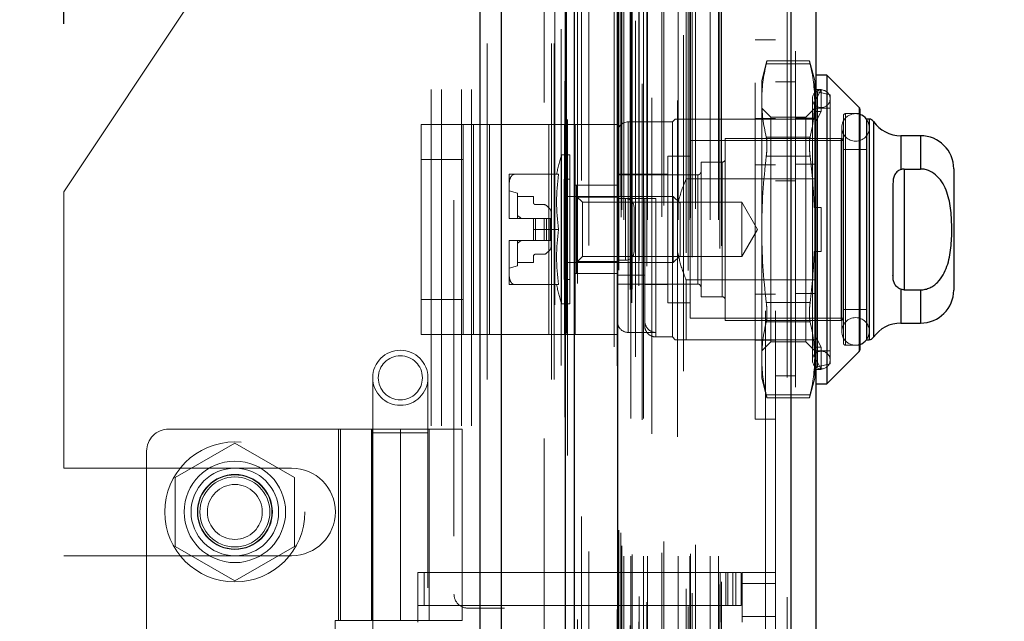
# Model space of a CAD drawing. Header units: inches. Extents: x 0.2 to 10.8, y 0.2 to 8.2.
# Tile 34 of 98: x 1.825 to 2.118, y 4.704 to 4.883. Entities that reach past the tile are written whole.
import ezdxf

# ---------------------------------------------------------------- set-up
doc = ezdxf.new("R2010")
doc.units = ezdxf.units.IN
doc.header["$MEASUREMENT"] = 0
doc.linetypes.add('HIDDEN', pattern=[0.07500000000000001, 0.05, -0.025])
doc.layers.add('DIMENSIONS', color=140, linetype='Continuous')
doc.layers.add('SLD-0', color=179, linetype='Continuous')
doc.styles.add('SLDTEXTSTYLE0', font='TXT', dxfattribs={"width": 0.7})
doc.dimstyles.new('SLDDIMSTYLE1', dxfattribs={"dimtxt": 0.0849609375, "dimasz": 0.13, "dimexe": 0, "dimexo": 0.0625, "dimgap": 0.021240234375, "dimtad": 0, "dimtih": 1, "dimtoh": 1, "dimlfac": 12, "dimrnd": 1e-09, "dimzin": 12, "dimdsep": 46, "dimtxsty": 'SLDTEXTSTYLE0', "dimsah": 1, "dimcen": 0.09, "dimadec": 0, "dimazin": 3, "dimtfac": 1, "dimtmove": 0, "dimatfit": 0, "dimfxl": 0, "dimfrac": 2, "dimtolj": 1, "dimtzin": 12, "dimarcsym": 0})

# ---------------------------------------------------------------- blocks, each defined once
blk = doc.blocks.new('_D_10')
at = {"layer": 'DIMENSIONS'}
for p, q in [((1.837879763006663, 4.881806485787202), (1.83787976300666, 5.745086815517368)), ((1.989713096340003, 5.161379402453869), (1.989713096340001, 5.745086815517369)), ((1.261862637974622, 5.620086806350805), (1.233332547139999, 5.620086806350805)), ((1.233332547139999, 5.620086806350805), (1.233332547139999, 5.485055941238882)), ((1.514331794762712, 5.620086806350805), (1.542861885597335, 5.620086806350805)), ((1.542861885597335, 5.620086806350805), (1.542861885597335, 5.485055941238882)), ((1.837879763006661, 5.620086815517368), (1.629455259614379, 5.620086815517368)), ((1.989713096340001, 5.620086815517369), (2.239713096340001, 5.620086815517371)), ((1.233332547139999, 5.485055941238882), (1.261862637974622, 5.485055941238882)), ((1.542861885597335, 5.485055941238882), (1.514331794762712, 5.485055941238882))]:
    blk.add_line(p, q, dxfattribs=at)
for points in [[(1.837879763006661, 5.620086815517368), (1.707879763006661, 5.640086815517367), (1.707879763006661, 5.600086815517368)], [(1.989713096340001, 5.620086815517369), (2.119713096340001, 5.60008681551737), (2.119713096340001, 5.640086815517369)]]:
    blk.add_solid(points, dxfattribs=at)
at = {"layer": 'DIMENSIONS', "char_height": 0.08333333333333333, "attachment_point": 1, "style": 'SLDTEXTSTYLE0'}
for s, insert in [('1.82', (1.261862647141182, 5.746529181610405)), ('46.3', (1.261862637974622, 5.592478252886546))]:
    blk.add_mtext(s, dxfattribs=dict(at, insert=insert))

msp = doc.modelspace()

# ---------------------------------------------------------------- linework, layer by layer
at = {"layer": 'SLD-0', "linetype": 'Continuous', "lineweight": 25}
for p, q in [((1.96163712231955, 3.175962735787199), (1.96163712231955, 5.121792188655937)), ((1.968001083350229, 3.175962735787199), (1.968001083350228, 5.120611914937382)), ((1.987077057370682, 3.175962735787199), (1.987077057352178, 5.111638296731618)), ((1.989713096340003, 3.175962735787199), (1.989713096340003, 5.111379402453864)), ((2.002516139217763, 5.0856752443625), (2.002516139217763, 3.202067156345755)), ((2.054037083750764, 5.076590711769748), (2.054037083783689, 3.211151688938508)), ((2.061474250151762, 5.073645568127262), (2.061474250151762, 3.214096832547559)), ((2.064755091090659, 4.866541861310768), (2.061474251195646, 4.866541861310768)), ((2.074405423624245, 4.856891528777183), (2.064755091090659, 4.866541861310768)), ((2.064755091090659, 4.866541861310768), (2.064755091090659, 4.7746783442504)), ((2.074405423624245, 4.856891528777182), (2.074405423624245, 4.784328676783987)), ((2.074597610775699, 4.856427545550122), (2.074597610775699, 4.784792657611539)), ((2.076566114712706, 4.853418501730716), (2.076566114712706, 4.787801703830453)), ((2.077306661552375, 4.853418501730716), (2.076595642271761, 4.853418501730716)), ((2.077306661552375, 4.853418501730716), (2.077306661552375, 4.787801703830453)), ((2.078652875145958, 4.852715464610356), (2.078652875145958, 4.788504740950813)), ((2.092642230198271, 4.848497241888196), (2.086730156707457, 4.848497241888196)), ((2.086730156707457, 4.848497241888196), (2.086730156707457, 4.838396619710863)), ((2.092642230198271, 4.848497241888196), (2.092642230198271, 4.8385800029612)), ((2.087720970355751, 4.8385800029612), (2.087720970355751, 4.802640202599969)), ((2.087720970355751, 4.8385800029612), (2.092642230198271, 4.8385800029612)), ((2.10248474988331, 4.838654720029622), (2.10248474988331, 4.802565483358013)), ((2.084440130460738, 4.83429808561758), (2.084440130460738, 4.806922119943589)), ((2.086730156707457, 4.802823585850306), (2.086730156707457, 4.792722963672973)), ((2.087720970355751, 4.802640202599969), (2.092642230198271, 4.802640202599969)), ((2.092642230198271, 4.802640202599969), (2.092642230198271, 4.792722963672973)), ((2.086730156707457, 4.792722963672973), (2.092642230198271, 4.792722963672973)), ((2.076595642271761, 4.787801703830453), (2.077306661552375, 4.787801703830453)), ((2.064755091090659, 4.7746783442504), (2.074405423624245, 4.784328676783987)), ((2.061474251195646, 4.7746783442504), (2.064755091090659, 4.7746783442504))]:
    msp.add_line(p, q, dxfattribs=at)
at = {"layer": 'SLD-0', "linetype": 'HIDDEN', "lineweight": 18}
for p, q in [((1.96163712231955, 5.121792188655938), (1.96163712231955, 3.175962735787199)), ((1.96163712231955, 5.121792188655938), (1.96163712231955, 3.175962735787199)), ((1.96163712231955, 3.175962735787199), (1.96163712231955, 5.121792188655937)), ((1.96375844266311, 3.175962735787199), (1.96375844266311, 5.120611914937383)), ((1.96375844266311, 3.175962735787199), (1.96375844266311, 5.120611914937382)), ((1.968001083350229, 3.175962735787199), (1.968001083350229, 5.120611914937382)), ((1.982834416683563, 3.175962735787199), (1.982834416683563, 5.111638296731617)), ((1.982834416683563, 3.175962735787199), (1.982834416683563, 5.111638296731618)), ((1.983713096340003, 3.175962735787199), (1.983713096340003, 5.111379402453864)), ((1.987077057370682, 3.175962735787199), (1.987077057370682, 5.111638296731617)), ((1.98733128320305, 3.189596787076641), (1.98733128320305, 5.098145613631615)), ((2.006741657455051, 3.198733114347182), (2.006741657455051, 5.089009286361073)), ((2.006741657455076, 3.198733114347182), (2.006741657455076, 5.089009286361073)), ((2.001474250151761, 5.0856752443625), (2.001474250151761, 3.202067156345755)), ((2.00631636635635, 3.202737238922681), (2.00631636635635, 5.085005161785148)), ((2.006825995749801, 3.20282710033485), (2.006825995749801, 5.08491530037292)), ((2.008879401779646, 3.20380176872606), (2.008879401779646, 5.083940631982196)), ((1.990586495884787, 3.204555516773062), (1.990586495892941, 5.083191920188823)), ((1.990586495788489, 3.204563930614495), (1.990586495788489, 5.083190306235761)), ((2.007887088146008, 5.082694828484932), (2.007887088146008, 3.205018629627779)), ((2.002413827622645, 5.079981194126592), (2.002413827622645, 3.207761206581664)), ((2.002440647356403, 3.207551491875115), (2.002440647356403, 5.08019090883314)), ((2.002892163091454, 3.208515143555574), (2.002892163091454, 5.079227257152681)), ((2.002892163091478, 3.208515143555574), (2.002892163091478, 5.079227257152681)), ((2.011277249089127, 3.209706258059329), (2.011277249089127, 5.078038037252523)), ((2.022122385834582, 5.078452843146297), (2.022122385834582, 3.209293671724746)), ((2.023553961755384, 3.208365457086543), (2.023553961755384, 5.079376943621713)), ((2.008910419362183, 3.211348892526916), (2.008910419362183, 5.076393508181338)), ((2.024734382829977, 3.212398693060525), (2.024734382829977, 5.075347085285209)), ((2.052995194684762, 5.076590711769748), (2.052995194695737, 3.211151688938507)), ((2.052995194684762, 3.211151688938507), (2.052995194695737, 5.076590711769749)), ((2.054037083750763, 3.211151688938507), (2.054037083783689, 5.076590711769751)), ((1.994023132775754, 3.215828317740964), (1.994023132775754, 5.071889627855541)), ((2.022969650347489, 3.213667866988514), (2.022969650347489, 5.074074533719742)), ((2.032986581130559, 3.214970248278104), (2.032986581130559, 5.072772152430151)), ((2.033419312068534, 3.215700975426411), (2.033419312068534, 5.072041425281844)), ((2.055474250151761, 5.073645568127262), (2.055474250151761, 3.21409683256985)), ((2.003563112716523, 3.224251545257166), (2.003563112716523, 5.063490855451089)), ((2.003563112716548, 3.224251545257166), (2.003563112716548, 5.063490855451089)), ((2.004406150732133, 3.223418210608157), (2.004406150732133, 5.064324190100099)), ((2.004406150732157, 3.223418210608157), (2.004406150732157, 5.064324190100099)), ((2.00647977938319, 5.064324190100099), (2.00647977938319, 3.223418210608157)), ((2.006479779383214, 3.223418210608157), (2.006479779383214, 5.064324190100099)), ((2.006896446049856, 3.223834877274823), (2.006896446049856, 5.063907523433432)), ((2.009813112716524, 5.063907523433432), (2.009813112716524, 3.223834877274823)), ((2.01022977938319, 3.223418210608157), (2.01022977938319, 5.064324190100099)), ((2.010229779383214, 5.064324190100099), (2.010229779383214, 3.223418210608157)), ((2.011402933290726, 3.223418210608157), (2.011402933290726, 5.064324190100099)), ((2.015701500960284, 3.224334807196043), (2.015701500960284, 5.06344901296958)), ((2.020573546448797, 3.223418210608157), (2.020573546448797, 5.064324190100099)), ((2.024018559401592, 3.223418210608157), (2.024018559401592, 5.064324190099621)), ((2.024230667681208, 3.224082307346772), (2.024230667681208, 5.06366303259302)), ((2.030053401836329, 3.223418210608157), (2.030053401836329, 5.064324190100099)), ((2.0325859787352, 3.223418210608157), (2.0325859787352, 5.064324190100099)), ((2.032585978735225, 3.223418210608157), (2.032585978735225, 5.064324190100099)), ((2.00380758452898, 3.226412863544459), (2.00380758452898, 5.061329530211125)), ((2.016248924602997, 3.227713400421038), (2.016248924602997, 5.060029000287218)), ((2.016248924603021, 3.227713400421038), (2.016248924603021, 5.060029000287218)), ((2.02574515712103, 3.226784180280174), (2.02574515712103, 5.060958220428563)), ((2.00349272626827, 3.23033139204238), (2.00349272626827, 5.057411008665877)), ((2.003492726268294, 3.23033139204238), (2.003492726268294, 5.057411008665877)), ((2.012693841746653, 5.059758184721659), (2.012693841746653, 3.227969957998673)), ((2.020304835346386, 5.058928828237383), (2.020304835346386, 3.228814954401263)), ((2.002945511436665, 3.231104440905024), (2.002945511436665, 5.056637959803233)), ((2.002945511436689, 3.231104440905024), (2.002945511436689, 5.056637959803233)), ((1.987619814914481, 5.053326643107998), (1.987619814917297, 3.234429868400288)), ((1.991753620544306, 3.235194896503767), (1.991753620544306, 5.052547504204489)), ((1.95387976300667, 5.029296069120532), (1.95387976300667, 4.712087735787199)), ((1.980713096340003, 3.258379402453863), (1.980713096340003, 5.029296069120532)), ((1.980713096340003, 3.258379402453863), (1.980713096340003, 5.029296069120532)), ((1.980713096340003, 3.258379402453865), (1.980713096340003, 5.029296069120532)), ((1.980713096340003, 3.258379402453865), (1.980713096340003, 5.029296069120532)), ((2.046474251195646, 3.296412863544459), (2.046474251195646, 4.991329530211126)), ((2.046474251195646, 3.296412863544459), (2.046474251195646, 4.991329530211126)), ((2.046474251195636, 4.991329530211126), (2.046474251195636, 3.296412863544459)), ((2.046474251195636, 4.991329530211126), (2.046474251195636, 3.296412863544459)), ((2.049474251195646, 3.296412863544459), (2.049474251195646, 4.991329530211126)), ((1.89250476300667, 4.914046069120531), (1.837879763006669, 4.831806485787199)), ((1.94712976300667, 4.362212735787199), (1.94712976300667, 4.914046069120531)), ((1.94712976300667, 4.362212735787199), (1.94712976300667, 4.914046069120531)), ((1.950129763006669, 4.362212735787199), (1.950129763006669, 4.914046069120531)), ((1.95612976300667, 4.362212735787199), (1.95612976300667, 4.914046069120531)), ((1.95912976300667, 4.362212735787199), (1.95912976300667, 4.914046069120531)), ((1.95912976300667, 4.362212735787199), (1.95912976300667, 4.914046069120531)), ((2.043474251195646, 4.764193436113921), (2.043474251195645, 4.877026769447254)), ((2.049474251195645, 4.877026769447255), (2.043474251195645, 4.877026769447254)), ((2.046962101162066, 4.870738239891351), (2.045398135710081, 4.864901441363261)), ((2.059788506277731, 4.869859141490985), (2.046755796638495, 4.869859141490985)), ((2.059788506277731, 4.869859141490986), (2.046755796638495, 4.869859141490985)), ((2.059602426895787, 4.870738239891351), (2.046941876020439, 4.870738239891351)), ((2.061146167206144, 4.864901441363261), (2.05958220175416, 4.870738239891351)), ((2.045398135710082, 4.864901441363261), (2.045398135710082, 4.858967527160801)), ((2.055474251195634, 4.864537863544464), (2.049474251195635, 4.864537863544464)), ((2.061146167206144, 4.864901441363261), (2.061146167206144, 4.858967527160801)), ((2.061016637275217, 4.862248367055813), (2.061146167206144, 4.861825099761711)), ((2.063114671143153, 4.862248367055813), (2.061016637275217, 4.862248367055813)), ((2.061146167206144, 4.858555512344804), (2.063114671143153, 4.862248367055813)), ((2.065739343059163, 4.860636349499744), (2.061982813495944, 4.861503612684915)), ((2.061982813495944, 4.779716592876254), (2.061982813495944, 4.861356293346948)), ((2.063114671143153, 4.855686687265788), (2.063114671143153, 4.862248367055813)), ((2.045398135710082, 4.858967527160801), (2.045398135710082, 4.820610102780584)), ((2.060489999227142, 4.85948805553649), (2.060489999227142, 4.781732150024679)), ((2.061146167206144, 4.858967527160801), (2.061146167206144, 4.827171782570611)), ((2.065739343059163, 4.860636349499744), (2.065739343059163, 4.780583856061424)), ((2.048062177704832, 4.854035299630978), (2.045398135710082, 4.856699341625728)), ((2.061146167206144, 4.856699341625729), (2.058482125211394, 4.854035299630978)), ((2.063114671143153, 4.855686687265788), (2.061016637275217, 4.855686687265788)), ((2.061016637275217, 4.855686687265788), (2.061146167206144, 4.855263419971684)), ((2.061146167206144, 4.851993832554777), (2.063114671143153, 4.855686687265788)), ((2.065739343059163, 4.856699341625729), (2.061474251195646, 4.856699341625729)), ((2.070332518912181, 4.786161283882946), (2.070332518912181, 4.855058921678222)), ((2.074597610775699, 4.855058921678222), (2.070332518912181, 4.855058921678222)), ((2.074405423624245, 4.784328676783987), (2.074405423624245, 4.856891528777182)), ((2.018823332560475, 4.852598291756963), (2.005699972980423, 4.852598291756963)), ((2.005699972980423, 4.789969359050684), (2.005699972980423, 4.852447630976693)), ((2.019643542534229, 4.853418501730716), (2.018823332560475, 4.852598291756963)), ((2.018823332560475, 4.852598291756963), (2.018823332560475, 4.788621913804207)), ((2.022924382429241, 4.853418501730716), (2.022924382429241, 4.835644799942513)), ((2.022924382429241, 4.853418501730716), (2.061474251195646, 4.853418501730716)), ((2.043474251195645, 4.853568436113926), (2.049474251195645, 4.853568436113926)), ((2.048062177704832, 4.854035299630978), (2.048062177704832, 4.78718490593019)), ((2.058482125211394, 4.854035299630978), (2.048062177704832, 4.854035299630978)), ((2.055474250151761, 4.85371837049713), (2.061474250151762, 4.85371837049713)), ((2.058482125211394, 4.854035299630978), (2.058482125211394, 4.78718490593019)), ((2.069676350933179, 4.854402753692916), (2.069676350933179, 4.786817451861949)), ((2.076595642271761, 4.853418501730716), (2.076566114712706, 4.853418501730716)), ((2.077306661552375, 4.787801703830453), (2.077306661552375, 4.853418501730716)), ((2.078652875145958, 4.788504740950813), (2.078652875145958, 4.852715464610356)), ((1.944085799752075, 4.789361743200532), (1.944085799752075, 4.851861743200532)), ((1.944085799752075, 4.851861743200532), (1.959712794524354, 4.851861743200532)), ((1.956585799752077, 4.789361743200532), (1.956585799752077, 4.851861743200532)), ((1.959712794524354, 4.789361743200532), (1.959712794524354, 4.851861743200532)), ((1.959712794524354, 4.851861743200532), (1.982105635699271, 4.851861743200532)), ((1.964399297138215, 4.789361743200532), (1.964399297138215, 4.851861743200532)), ((1.982105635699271, 4.789361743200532), (1.982105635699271, 4.851861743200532)), ((1.982105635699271, 4.851861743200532), (1.98991913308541, 4.851861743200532)), ((1.986792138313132, 4.789361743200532), (1.986792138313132, 4.851861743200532)), ((2.002419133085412, 4.851861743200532), (1.98991913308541, 4.851861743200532)), ((1.98991913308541, 4.851861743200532), (1.98991913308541, 4.789361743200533)), ((2.002419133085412, 4.851861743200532), (2.002419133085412, 4.789361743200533)), ((2.069213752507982, 4.850957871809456), (2.069213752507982, 4.790262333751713)), ((2.077415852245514, 4.790262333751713), (2.077415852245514, 4.850957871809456)), ((2.024072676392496, 4.84702086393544), (2.024072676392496, 4.794199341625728)), ((2.069676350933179, 4.84702086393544), (2.024072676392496, 4.84702086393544)), ((2.034571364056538, 4.847677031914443), (2.034571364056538, 4.793543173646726)), ((2.069020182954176, 4.847677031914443), (2.034571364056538, 4.847677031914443)), ((2.059788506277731, 4.848075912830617), (2.046755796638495, 4.848075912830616)), ((2.059788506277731, 4.848075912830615), (2.046755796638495, 4.848075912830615)), ((2.069020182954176, 4.793543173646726), (2.069020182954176, 4.847677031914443)), ((2.086730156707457, 4.838396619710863), (2.086730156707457, 4.848497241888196)), ((2.092642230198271, 4.8385800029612), (2.092642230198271, 4.848497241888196)), ((2.076566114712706, 4.844396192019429), (2.069676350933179, 4.844396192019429)), ((1.956585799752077, 4.841445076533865), (1.944085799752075, 4.841445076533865)), ((1.985869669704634, 4.842755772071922), (1.985869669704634, 4.798464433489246)), ((1.988311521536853, 4.842755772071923), (1.985869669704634, 4.842755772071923)), ((1.988311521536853, 4.842755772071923), (1.988311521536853, 4.798464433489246)), ((2.01751099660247, 4.842427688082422), (2.01751099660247, 4.798792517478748)), ((2.024072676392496, 4.842427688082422), (2.01751099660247, 4.842427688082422)), ((2.027353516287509, 4.840623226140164), (2.027353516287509, 4.800596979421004)), ((2.033587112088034, 4.840623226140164), (2.027353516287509, 4.840623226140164)), ((2.033587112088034, 4.800596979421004), (2.033587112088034, 4.840623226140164)), ((2.059788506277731, 4.842393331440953), (2.046755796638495, 4.842393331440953)), ((2.059788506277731, 4.842393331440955), (2.046755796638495, 4.842393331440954)), ((2.043474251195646, 4.839859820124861), (2.049474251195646, 4.839859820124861)), ((2.055474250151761, 4.840009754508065), (2.061474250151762, 4.840009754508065)), ((2.087720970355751, 4.8385800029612), (2.087720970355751, 4.802640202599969)), ((1.970266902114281, 4.837014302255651), (1.970266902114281, 4.833578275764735)), ((1.984980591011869, 4.837014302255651), (1.971843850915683, 4.837014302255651)), ((1.986671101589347, 4.835537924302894), (1.986671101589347, 4.805682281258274)), ((1.988311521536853, 4.835537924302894), (1.986671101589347, 4.835537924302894)), ((2.01751099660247, 4.837014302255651), (2.00241913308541, 4.837014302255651)), ((2.026369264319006, 4.8368502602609), (2.00241913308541, 4.8368502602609)), ((2.022924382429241, 4.835644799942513), (2.061474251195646, 4.835644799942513)), ((2.026369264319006, 4.80436994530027), (2.026369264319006, 4.83669899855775)), ((2.049474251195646, 4.835079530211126), (2.055474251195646, 4.835079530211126)), ((1.837879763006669, 4.749566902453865), (1.837879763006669, 4.831806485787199)), ((1.970266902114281, 4.833578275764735), (1.970266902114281, 4.8240461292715)), ((1.972727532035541, 4.831436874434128), (1.970266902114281, 4.83209304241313)), ((2.00241913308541, 4.833736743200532), (1.98991913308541, 4.833736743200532)), ((1.990280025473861, 4.833733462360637), (1.990280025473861, 4.830176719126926)), ((1.990280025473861, 4.833733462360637), (2.00241913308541, 4.833733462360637)), ((1.972727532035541, 4.831436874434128), (1.972727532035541, 4.823890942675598)), ((1.972727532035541, 4.830452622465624), (1.97748474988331, 4.830452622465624)), ((1.97748474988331, 4.830452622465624), (1.97748474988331, 4.828648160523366)), ((2.019107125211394, 4.830452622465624), (1.986671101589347, 4.830452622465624)), ((1.992056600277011, 4.828676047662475), (1.990280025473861, 4.830452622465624)), ((1.990280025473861, 4.830176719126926), (2.00241913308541, 4.830176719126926)), ((1.990280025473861, 4.830176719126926), (1.990280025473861, 4.811043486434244)), ((1.992056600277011, 4.828676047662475), (1.992056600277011, 4.812544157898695)), ((2.039489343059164, 4.828676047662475), (1.992056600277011, 4.828676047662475)), ((2.00241913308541, 4.829796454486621), (2.010621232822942, 4.829796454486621)), ((2.004919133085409, 4.829778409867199), (2.00241913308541, 4.829778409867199)), ((2.004919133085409, 4.811445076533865), (2.004919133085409, 4.829778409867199)), ((2.004919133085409, 4.829778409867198), (2.004919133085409, 4.811445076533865)), ((2.010621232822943, 4.807019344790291), (2.010621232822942, 4.829796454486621)), ((2.013902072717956, 4.829796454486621), (2.013902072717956, 4.788767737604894)), ((2.019107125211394, 4.830452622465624), (2.019107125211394, 4.810767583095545)), ((2.021119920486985, 4.828439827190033), (2.019107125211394, 4.830452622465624)), ((2.039489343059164, 4.828676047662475), (2.039489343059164, 4.812544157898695)), ((2.044146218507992, 4.820610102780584), (2.039489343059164, 4.828676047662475)), ((1.978140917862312, 4.827991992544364), (1.980685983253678, 4.827991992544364)), ((1.981381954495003, 4.827703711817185), (1.982445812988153, 4.826639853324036)), ((1.982734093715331, 4.825943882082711), (1.982734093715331, 4.823890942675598)), ((2.00741913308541, 4.813945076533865), (2.00741913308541, 4.827278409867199)), ((2.021119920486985, 4.828439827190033), (2.021119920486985, 4.812780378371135)), ((2.061016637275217, 4.827171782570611), (2.063114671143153, 4.827171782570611)), ((2.061146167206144, 4.814048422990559), (2.061146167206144, 4.827171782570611)), ((2.063114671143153, 4.814048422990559), (2.063114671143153, 4.827171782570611)), ((1.970266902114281, 4.8240461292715), (1.970266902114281, 4.823890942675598)), ((1.970266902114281, 4.823890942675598), (1.970267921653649, 4.823890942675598)), ((1.970267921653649, 4.823890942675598), (1.97748474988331, 4.823890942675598)), ((1.97748474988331, 4.823890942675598), (1.97748474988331, 4.820610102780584)), ((1.978140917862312, 4.823890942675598), (1.97748474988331, 4.823890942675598)), ((1.978140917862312, 4.823890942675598), (1.978140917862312, 4.817329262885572)), ((1.980685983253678, 4.823890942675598), (1.978140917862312, 4.823890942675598)), ((1.978140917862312, 4.823890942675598), (1.978140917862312, 4.817329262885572)), ((1.981381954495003, 4.823890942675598), (1.980685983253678, 4.823890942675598)), ((1.980685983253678, 4.823890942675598), (1.980685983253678, 4.817329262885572)), ((1.980685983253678, 4.823890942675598), (1.980685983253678, 4.817329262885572)), ((1.981381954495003, 4.823890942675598), (1.981381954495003, 4.817329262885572)), ((1.982445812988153, 4.823890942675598), (1.981381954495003, 4.823890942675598)), ((1.981381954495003, 4.823890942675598), (1.981381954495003, 4.817329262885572)), ((1.982445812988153, 4.823890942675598), (1.982445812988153, 4.817329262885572)), ((1.982734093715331, 4.823890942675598), (1.982445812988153, 4.823890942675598)), ((1.982445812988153, 4.823890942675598), (1.982445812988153, 4.817329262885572)), ((1.982734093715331, 4.823890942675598), (1.982734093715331, 4.817329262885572)), ((1.98498059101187, 4.820610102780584), (1.97748474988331, 4.820610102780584)), ((1.97748474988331, 4.817329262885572), (1.97748474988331, 4.820610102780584)), ((2.039489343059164, 4.812544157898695), (2.044146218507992, 4.820610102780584)), ((2.045398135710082, 4.820610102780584), (2.045398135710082, 4.782252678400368)), ((1.970266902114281, 4.817329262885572), (1.970266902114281, 4.817174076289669)), ((1.970266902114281, 4.817329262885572), (1.970267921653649, 4.817329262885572)), ((1.970266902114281, 4.817174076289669), (1.970266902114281, 4.807641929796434)), ((1.970267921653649, 4.817329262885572), (1.97748474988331, 4.817329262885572)), ((1.972727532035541, 4.817329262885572), (1.972727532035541, 4.809783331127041)), ((1.978140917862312, 4.817329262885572), (1.97748474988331, 4.817329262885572)), ((1.980685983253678, 4.817329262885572), (1.978140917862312, 4.817329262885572)), ((1.981381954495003, 4.817329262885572), (1.980685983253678, 4.817329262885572)), ((1.982445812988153, 4.817329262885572), (1.981381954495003, 4.817329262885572)), ((1.982734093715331, 4.817329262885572), (1.982445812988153, 4.817329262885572)), ((1.982734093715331, 4.817329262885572), (1.982734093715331, 4.815276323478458)), ((1.982445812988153, 4.814580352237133), (1.981381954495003, 4.813516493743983)), ((2.061016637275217, 4.814048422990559), (2.063114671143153, 4.814048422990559)), ((2.061146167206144, 4.814048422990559), (2.061146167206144, 4.782252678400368)), ((1.97748474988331, 4.812572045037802), (1.97748474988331, 4.810767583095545)), ((1.980685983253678, 4.813228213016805), (1.978140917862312, 4.813228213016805)), ((1.990280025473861, 4.810767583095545), (1.992056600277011, 4.812544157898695)), ((1.990280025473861, 4.811043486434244), (1.990280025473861, 4.807486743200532)), ((1.990280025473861, 4.811043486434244), (2.00241913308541, 4.811043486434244)), ((1.992056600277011, 4.812544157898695), (2.039489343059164, 4.812544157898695)), ((2.004919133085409, 4.811445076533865), (2.00241913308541, 4.811445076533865)), ((2.019107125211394, 4.810767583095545), (2.021119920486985, 4.812780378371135)), ((1.970266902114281, 4.809127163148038), (1.972727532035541, 4.809783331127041)), ((1.97748474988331, 4.810767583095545), (1.972727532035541, 4.810767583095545)), ((1.986671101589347, 4.810767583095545), (2.019107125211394, 4.810767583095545)), ((1.970266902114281, 4.807641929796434), (1.970266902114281, 4.804205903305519)), ((1.986671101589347, 4.805682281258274), (1.988311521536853, 4.805682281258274)), ((2.00241913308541, 4.807486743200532), (1.98991913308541, 4.807486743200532)), ((2.00241913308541, 4.807019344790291), (2.010621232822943, 4.807019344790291)), ((2.010621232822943, 4.807019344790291), (2.010621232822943, 4.793412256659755)), ((2.022924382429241, 4.805575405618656), (2.022924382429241, 4.787801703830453)), ((2.022924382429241, 4.805575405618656), (2.061474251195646, 4.805575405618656)), ((1.984980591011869, 4.804205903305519), (1.97184385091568, 4.804205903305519)), ((2.00241913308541, 4.80436994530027), (2.026369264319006, 4.80436994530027)), ((2.010621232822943, 4.804205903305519), (2.01751099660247, 4.804205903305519)), ((2.086730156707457, 4.792722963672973), (2.086730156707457, 4.802823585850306)), ((2.092642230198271, 4.792722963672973), (2.092642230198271, 4.802640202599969)), ((1.956585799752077, 4.799778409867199), (1.944085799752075, 4.799778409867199)), ((2.027353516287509, 4.800596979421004), (2.033587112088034, 4.800596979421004)), ((2.043474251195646, 4.801360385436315), (2.049474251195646, 4.801360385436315)), ((2.055474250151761, 4.801510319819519), (2.061474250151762, 4.801510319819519)), ((1.985869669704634, 4.798464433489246), (1.988311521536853, 4.798464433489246)), ((2.01751099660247, 4.798792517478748), (2.024072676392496, 4.798792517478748)), ((2.059788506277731, 4.798826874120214), (2.046755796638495, 4.798826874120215)), ((2.059788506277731, 4.798826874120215), (2.046755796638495, 4.798826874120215)), ((2.069676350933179, 4.796824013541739), (2.076566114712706, 4.796824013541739)), ((2.024072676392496, 4.794199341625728), (2.069676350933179, 4.794199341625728)), ((2.034571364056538, 4.793543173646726), (2.069020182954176, 4.793543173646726)), ((2.010621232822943, 4.793412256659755), (2.010621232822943, 4.79190275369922)), ((2.059788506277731, 4.793144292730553), (2.046755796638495, 4.793144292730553)), ((2.059788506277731, 4.793144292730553), (2.046755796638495, 4.793144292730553)), ((1.944085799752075, 4.789361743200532), (1.959712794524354, 4.789361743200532)), ((1.959712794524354, 4.789361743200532), (1.982105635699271, 4.789361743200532)), ((1.982105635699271, 4.789361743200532), (1.98991913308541, 4.789361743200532)), ((2.002419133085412, 4.789361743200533), (1.98991913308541, 4.789361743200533)), ((2.005699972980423, 4.789969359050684), (2.013902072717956, 4.789969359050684)), ((2.013902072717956, 4.788621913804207), (2.018823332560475, 4.788621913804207)), ((2.018823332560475, 4.788621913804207), (2.019643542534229, 4.787801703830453)), ((2.022924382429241, 4.787801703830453), (2.055474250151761, 4.787801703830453)), ((2.043474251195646, 4.78765176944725), (2.049474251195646, 4.78765176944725)), ((2.055474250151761, 4.787801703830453), (2.061474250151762, 4.787801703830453)), ((2.063114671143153, 4.785533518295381), (2.061146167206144, 4.789226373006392)), ((2.076566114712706, 4.787801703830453), (2.076595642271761, 4.787801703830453)), ((2.045398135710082, 4.78452086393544), (2.048062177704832, 4.78718490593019)), ((2.048062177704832, 4.78718490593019), (2.058482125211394, 4.78718490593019)), ((2.058482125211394, 4.78718490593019), (2.061146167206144, 4.78452086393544)), ((2.061016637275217, 4.785533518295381), (2.061146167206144, 4.785956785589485)), ((2.061016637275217, 4.785533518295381), (2.063114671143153, 4.785533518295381)), ((2.063114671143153, 4.785533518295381), (2.063114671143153, 4.778971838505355)), ((2.070332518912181, 4.786161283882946), (2.074597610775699, 4.786161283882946)), ((2.045398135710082, 4.782252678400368), (2.045398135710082, 4.776318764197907)), ((2.063114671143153, 4.778971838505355), (2.061146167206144, 4.782664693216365)), ((2.061146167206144, 4.782252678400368), (2.061146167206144, 4.776318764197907)), ((2.061474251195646, 4.78452086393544), (2.065739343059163, 4.78452086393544)), ((2.061016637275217, 4.778971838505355), (2.061146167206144, 4.779395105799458)), ((2.061016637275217, 4.778971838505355), (2.063114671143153, 4.778971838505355)), ((2.061982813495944, 4.779716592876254), (2.065739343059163, 4.780583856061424)), ((1.929723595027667, 4.776471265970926), (1.929723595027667, 4.760067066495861)), ((1.946127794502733, 4.760067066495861), (1.946127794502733, 4.776471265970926)), ((2.045398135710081, 4.776318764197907), (2.046962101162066, 4.770481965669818)), ((2.049474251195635, 4.777037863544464), (2.055474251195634, 4.777037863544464)), ((2.05958220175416, 4.770481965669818), (2.061146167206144, 4.776318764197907)), ((2.059788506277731, 4.771361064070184), (2.046755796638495, 4.771361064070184)), ((2.059788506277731, 4.771361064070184), (2.046755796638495, 4.771361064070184)), ((2.046941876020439, 4.770481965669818), (2.059602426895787, 4.770481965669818)), ((2.043474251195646, 4.764193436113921), (2.049474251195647, 4.764193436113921)), ((1.9379256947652, 4.761169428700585), (1.869028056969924, 4.761169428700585)), ((1.919552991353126, 4.761169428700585), (1.919552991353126, 4.704246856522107)), ((1.920179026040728, 4.704246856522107), (1.920179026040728, 4.761169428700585)), ((1.929395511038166, 4.761169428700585), (1.929395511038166, 4.704246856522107)), ((1.929686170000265, 4.761169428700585), (1.929686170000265, 4.704246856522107)), ((1.929723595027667, 4.760067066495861), (1.946127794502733, 4.760067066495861)), ((1.929723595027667, 4.760067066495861), (1.929723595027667, 4.514004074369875)), ((1.9379256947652, 4.761169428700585), (1.9379256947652, 4.704246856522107)), ((1.9379256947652, 4.761169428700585), (1.956298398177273, 4.761169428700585)), ((1.9379256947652, 4.704246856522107), (1.9379256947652, 4.761169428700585)), ((1.946127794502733, 4.514004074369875), (1.946127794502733, 4.760067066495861)), ((1.946455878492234, 4.704246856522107), (1.946455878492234, 4.761169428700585)), ((1.956298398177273, 4.704246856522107), (1.956298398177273, 4.761169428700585)), ((1.888713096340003, 4.757042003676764), (1.870963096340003, 4.746794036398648)), ((1.906463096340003, 4.746794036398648), (1.888713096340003, 4.757042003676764)), ((1.862466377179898, 4.754607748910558), (1.862466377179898, 4.521668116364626)), ((1.837879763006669, 4.749566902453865), (1.905588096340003, 4.749566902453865)), ((1.870963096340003, 4.746794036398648), (1.870963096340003, 4.726298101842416)), ((1.906463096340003, 4.726298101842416), (1.906463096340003, 4.746794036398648)), ((1.870963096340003, 4.726298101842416), (1.888713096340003, 4.7160501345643)), ((1.888713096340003, 4.7160501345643), (1.906463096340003, 4.726298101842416)), ((1.837879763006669, 4.552733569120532), (1.837879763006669, 4.723525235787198)), ((1.837879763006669, 4.723525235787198), (1.905588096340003, 4.723525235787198)), ((1.943175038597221, 4.718518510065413), (2.03307005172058, 4.718518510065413)), ((1.943175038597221, 4.703754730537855), (1.943175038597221, 4.718518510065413)), ((1.944968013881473, 4.708675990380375), (1.944968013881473, 4.718518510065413)), ((2.03307005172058, 4.703754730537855), (2.03307005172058, 4.718518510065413)), ((2.03307005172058, 4.718518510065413), (2.034710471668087, 4.718518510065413)), ((2.034710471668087, 4.718518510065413), (2.034710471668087, 4.708675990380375)), ((2.034710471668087, 4.718518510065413), (2.037663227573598, 4.718518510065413)), ((2.035321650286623, 4.708675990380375), (2.035321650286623, 4.718518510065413)), ((2.036809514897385, 4.708675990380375), (2.036809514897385, 4.718518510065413)), ((2.037663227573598, 4.708675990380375), (2.037663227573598, 4.718518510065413)), ((2.037663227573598, 4.718518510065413), (2.039303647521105, 4.718518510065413)), ((2.037663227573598, 4.708675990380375), (2.037663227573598, 4.718518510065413)), ((2.039303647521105, 4.708675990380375), (2.039303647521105, 4.718518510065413)), ((2.049474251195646, 4.718518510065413), (2.039631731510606, 4.718518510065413)), ((2.039631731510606, 4.7152376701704), (2.039631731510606, 4.718518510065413)), ((2.049474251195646, 4.7152376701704), (2.039631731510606, 4.7152376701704)), ((2.039631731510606, 4.7152376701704), (2.039631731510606, 4.705395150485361)), ((2.049474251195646, 4.7152376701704), (2.039631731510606, 4.7152376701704)), ((1.943175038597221, 4.708675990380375), (2.03307005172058, 4.708675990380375)), ((2.034710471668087, 4.708675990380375), (2.03307005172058, 4.708675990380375)), ((2.037663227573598, 4.708675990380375), (2.034710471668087, 4.708675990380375)), ((2.039303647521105, 4.708675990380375), (2.037663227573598, 4.708675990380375)), ((1.968879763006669, 4.707921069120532), (1.958046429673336, 4.707921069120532)), ((1.968879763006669, 4.568337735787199), (1.968879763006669, 4.707921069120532)), ((1.918538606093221, 4.704246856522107), (1.9379256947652, 4.704246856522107)), ((1.918538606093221, 4.704246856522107), (1.918538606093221, 4.572029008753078)), ((1.956298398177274, 4.704246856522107), (1.9379256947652, 4.704246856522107)), ((2.039631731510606, 4.703754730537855), (2.039631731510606, 4.705395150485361)), ((2.039631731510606, 4.705395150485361), (2.049474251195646, 4.705395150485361))]:
    msp.add_line(p, q, dxfattribs=at)
at = {"layer": 'SLD-0', "linetype": 'HIDDEN', "lineweight": 18, "flags": 128}
for points in [[(1.983824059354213, 5.098202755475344), (1.983823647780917, 4.15896709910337), (1.983824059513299, 3.1895398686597)], [(1.985723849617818, 5.080161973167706), (1.98572372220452, 4.15896709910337), (1.985723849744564, 3.207582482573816)], [(1.9940231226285, 3.215829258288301), (1.994022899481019, 4.066633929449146), (1.994023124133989, 5.071913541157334)], [(1.986894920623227, 5.064705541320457), (1.986894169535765, 4.15896709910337), (1.986894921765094, 3.223054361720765)], [(1.986894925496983, 5.064704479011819), (1.98689428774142, 4.182483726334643), (1.986894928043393, 3.223037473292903)], [(1.994010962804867, 3.224741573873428), (1.994011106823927, 4.12875704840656), (1.994010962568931, 5.062999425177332)], [(2.077415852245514, 4.850957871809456), (2.07710367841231, 4.852527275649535), (2.076595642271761, 4.853418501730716)], [(2.076595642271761, 4.787801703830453), (2.07710367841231, 4.788692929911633), (2.077415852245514, 4.790262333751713)]]:
    msp.add_lwpolyline(points, dxfattribs=at)
at = {"layer": 'SLD-0', "linetype": 'HIDDEN', "lineweight": 18}
for centre, radius in [((1.9379256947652, 4.776471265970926), 0.008202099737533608), ((1.9379256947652, 4.776471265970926), 0.006561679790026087), ((1.888713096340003, 4.736546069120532), 0.02083333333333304), ((1.888713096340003, 4.736563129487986), 0.01509186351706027), ((1.888713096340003, 4.736546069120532), 0.01302083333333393), ((1.888713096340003, 4.736563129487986), 0.01115485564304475), ((1.888713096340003, 4.736546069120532), 0.01104166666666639), ((1.888713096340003, 4.736546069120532), 0.01041666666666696), ((1.888713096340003, 4.736546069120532), 0.008162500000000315)]:
    msp.add_circle(centre, radius, dxfattribs=at)
for centre, radius, start, end in [((2.063114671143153, 4.85948805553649), 0.00262467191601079, 0, 180), ((2.062130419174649, 4.862142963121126), 0.0006561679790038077, 180.0000000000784, 256.9999999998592), ((2.063114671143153, 4.85948805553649), 0.00262467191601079, 180, 0), ((2.073314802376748, 4.850957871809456), 0.004101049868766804, 71.77194722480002, 180), ((2.070332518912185, 4.854402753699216), 0.0006561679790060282, 90.00000000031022, 179.9999999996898), ((2.005699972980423, 4.84931745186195), 0.003280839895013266, 90, 180), ((2.073314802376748, 4.850957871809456), 0.004101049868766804, 180, 0), ((2.069020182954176, 4.84702086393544), 0.0006561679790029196, 0, 90), ((2.059453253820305, 4.820610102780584), 0.07684383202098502, 163.2503397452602, 167.6739543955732), ((2.033587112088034, 4.841607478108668), 0.0009842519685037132, 270.0000000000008, 0), ((2.026369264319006, 4.837834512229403), 0.0009842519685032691, 270.0000000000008, 5.170309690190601e-11), ((2.040772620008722, 4.828812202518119), 0.0563917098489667, 171.636737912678, 188.3632620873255), ((1.978140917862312, 4.828648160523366), 0.0006561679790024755, 180, 270.0000000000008), ((2.004919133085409, 4.827278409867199), 0.002500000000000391, 0, 90), ((1.980685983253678, 4.827007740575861), 0.0009842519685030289, 44.9999999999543, 90), ((1.981749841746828, 4.825943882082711), 0.0009842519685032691, 359.9999999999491, 44.99999999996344), ((1.981889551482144, 4.824044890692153), 0.01162264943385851, 179.9938942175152, 180.7589344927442), ((1.981889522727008, 4.824044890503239), 0.0116226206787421, 179.9938932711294, 180.7589354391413), ((2.040772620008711, 4.812408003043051), 0.05639170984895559, 171.6367379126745, 188.3632620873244), ((1.981889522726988, 4.817175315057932), 0.01162262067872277, 179.2410645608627, 180.0061067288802), ((1.9818895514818, 4.817175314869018), 0.01162264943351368, 179.2410655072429, 180.0061057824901), ((1.981749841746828, 4.815276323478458), 0.0009842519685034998, 315.0000000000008, 0), ((1.978140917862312, 4.812572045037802), 0.0006561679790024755, 90, 180), ((1.980685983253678, 4.814212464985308), 0.0009842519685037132, 270.0000000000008, 315.0000000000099), ((2.004919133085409, 4.813945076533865), 0.002500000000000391, 270.0000000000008, 0), ((2.059453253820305, 4.820610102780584), 0.07684383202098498, 192.3260456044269, 196.7496602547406), ((2.026369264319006, 4.803385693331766), 0.0009842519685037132, 0, 90), ((2.033587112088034, 4.799612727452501), 0.0009842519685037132, 0, 90), ((2.069020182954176, 4.794199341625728), 0.0006561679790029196, 270.0000000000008, 0), ((2.073314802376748, 4.790262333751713), 0.004101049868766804, 0, 180), ((2.013902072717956, 4.79190275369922), 0.003280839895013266, 180, 270.0000000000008), ((2.073314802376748, 4.790262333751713), 0.004101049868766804, 180, 288.2280527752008), ((2.070332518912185, 4.786817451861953), 0.0006561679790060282, 180.0000000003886, 269.9999999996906), ((2.063114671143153, 4.781732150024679), 0.00262467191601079, 0, 180), ((2.063114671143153, 4.781732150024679), 0.00262467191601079, 180, 0), ((2.062130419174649, 4.779077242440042), 0.0006561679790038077, 103.0000000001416, 179.9999999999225), ((1.869028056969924, 4.754607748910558), 0.006561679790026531, 90, 180), ((1.905588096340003, 4.736546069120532), 0.01302083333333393, 270.0000000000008, 90), ((1.958046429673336, 4.712087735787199), 0.004166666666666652, 180, 270.0000000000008)]:
    msp.add_arc(centre, radius, start, end, dxfattribs=at)
at = {"layer": 'SLD-0', "linetype": 'Continuous', "lineweight": 25}
for centre, radius, start, end in [((2.07394144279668, 4.856427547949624), 0.0006561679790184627, 4.653278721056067e-10, 44.99999999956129), ((2.073314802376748, 4.850957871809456), 0.00410104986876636, 36.86989764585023, 71.77194722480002), ((2.077306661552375, 4.85177808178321), 0.001640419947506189, 34.84990457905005, 90.0000000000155), ((2.086730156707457, 4.858339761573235), 0.009842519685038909, 214.849904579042, 270.0000000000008), ((2.092642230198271, 4.838654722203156), 0.009842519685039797, 5.170309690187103e-12, 90), ((2.092642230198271, 4.802565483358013), 0.009842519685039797, 270.0000000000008, 0), ((2.086730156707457, 4.782880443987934), 0.009842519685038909, 90, 145.1500954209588), ((2.073314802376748, 4.790262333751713), 0.004101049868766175, 288.2280527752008, 323.1301023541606), ((2.077306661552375, 4.78944212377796), 0.001640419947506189, 269.9999999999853, 325.1500954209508), ((2.07394144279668, 4.784792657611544), 0.0006561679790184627, 315.0000000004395, 359.9999999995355)]:
    msp.add_arc(centre, radius, start, end, dxfattribs=at)
at = {"layer": 'SLD-0', "linetype": 'HIDDEN', "lineweight": 18}
for points in [[(2.046755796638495, 4.869859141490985), (2.045900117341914, 4.866241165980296), (2.045398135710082, 4.862612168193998), (2.045398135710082, 4.858967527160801)], [(2.061146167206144, 4.858967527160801), (2.061146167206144, 4.862612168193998), (2.060644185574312, 4.866241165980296), (2.059788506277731, 4.869859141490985)], [(2.045398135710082, 4.858967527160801), (2.045398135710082, 4.855322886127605), (2.045900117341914, 4.851693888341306), (2.046755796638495, 4.848075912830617)], [(2.059788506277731, 4.848075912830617), (2.060644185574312, 4.851693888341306), (2.061146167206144, 4.855322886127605), (2.061146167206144, 4.858967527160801)], [(2.046755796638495, 4.842393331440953), (2.045900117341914, 4.835157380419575), (2.045398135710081, 4.827899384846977), (2.045398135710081, 4.820610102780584)], [(2.061016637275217, 4.827171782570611), (2.06081673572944, 4.832262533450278), (2.060386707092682, 4.837334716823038), (2.059788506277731, 4.842393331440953)], [(1.972727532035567, 4.824745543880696), (1.973119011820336, 4.824464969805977), (1.973508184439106, 4.824181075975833), (1.973892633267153, 4.823890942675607)], [(2.045398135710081, 4.820610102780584), (2.045398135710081, 4.813320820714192), (2.045900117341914, 4.806062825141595), (2.046755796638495, 4.798826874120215)], [(1.973892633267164, 4.81732926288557), (1.973508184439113, 4.817039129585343), (1.97311901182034, 4.816755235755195), (1.972727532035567, 4.816474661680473)], [(2.059788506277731, 4.798826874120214), (2.060386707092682, 4.803885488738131), (2.06081673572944, 4.808957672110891), (2.061016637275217, 4.814048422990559)], [(2.045398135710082, 4.782252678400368), (2.045398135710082, 4.785897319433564), (2.045900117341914, 4.789526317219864), (2.046755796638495, 4.793144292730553)], [(2.061146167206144, 4.782252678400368), (2.061146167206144, 4.785897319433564), (2.060644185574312, 4.789526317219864), (2.059788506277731, 4.793144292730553)], [(2.046755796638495, 4.771361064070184), (2.045900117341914, 4.774979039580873), (2.045398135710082, 4.778608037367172), (2.045398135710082, 4.782252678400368)], [(2.059788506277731, 4.771361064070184), (2.060644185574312, 4.774979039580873), (2.061146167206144, 4.778608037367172), (2.061146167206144, 4.782252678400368)]]:
    msp.add_open_spline(points, degree=3, dxfattribs=at)
for points, knots in [([(2.046941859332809, 4.870651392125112), (2.046946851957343, 4.870672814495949), (2.046963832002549, 4.870745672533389), (2.046865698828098, 4.870324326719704), (2.046770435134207, 4.869921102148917), (2.046755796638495, 4.869859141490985)], [0, 0, 0, 0, 0.2606228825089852, 0.8863851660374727, 1, 1, 1, 1]), ([(2.059788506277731, 4.869859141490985), (2.059712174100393, 4.870184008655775), (2.059591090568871, 4.87069933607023), (2.059599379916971, 4.870664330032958), (2.059602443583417, 4.870651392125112)], [0, 0, 0, 0, 0.6304092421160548, 1, 1, 1, 1]), ([(2.022924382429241, 4.853418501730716), (2.022121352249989, 4.853418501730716), (2.020490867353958, 4.853418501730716), (2.019488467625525, 4.853418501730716), (2.019707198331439, 4.853418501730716), (2.019736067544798, 4.853418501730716)], [0, 0, 0, 0, 0.4572276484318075, 0.9283620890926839, 1, 1, 1, 1]), ([(2.046755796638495, 4.848075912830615), (2.046823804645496, 4.847788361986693), (2.046874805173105, 4.847441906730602), (2.04694434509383, 4.846632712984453), (2.046962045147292, 4.846171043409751), (2.046962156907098, 4.845182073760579), (2.04694439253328, 4.844641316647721), (2.046875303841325, 4.843539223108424), (2.046823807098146, 4.842968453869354), (2.046755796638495, 4.842393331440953)], [0, 0, 0, 0, 0.25, 0.25, 0.5, 0.5, 0.75, 0.75, 1, 1, 1, 1]), ([(2.059788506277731, 4.842393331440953), (2.059720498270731, 4.8429684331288), (2.059669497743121, 4.843532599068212), (2.059599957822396, 4.844639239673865), (2.059582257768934, 4.845177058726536), (2.059582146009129, 4.846166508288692), (2.059599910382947, 4.846630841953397), (2.059668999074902, 4.847437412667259), (2.05972049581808, 4.847788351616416), (2.059788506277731, 4.848075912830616)], [0, 0, 0, 0, 0.25, 0.25, 0.5, 0.5, 0.75, 0.75, 1, 1, 1, 1]), ([(1.971843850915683, 4.837014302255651), (1.971649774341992, 4.837001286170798), (1.971469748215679, 4.836927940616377), (1.971167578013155, 4.836723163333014), (1.971043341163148, 4.83659344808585), (1.970730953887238, 4.836175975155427), (1.970599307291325, 4.835861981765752), (1.970312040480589, 4.834900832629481), (1.970266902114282, 4.834239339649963), (1.970266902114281, 4.833578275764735)], [0, 0, 0, 0, 0.1249999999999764, 0.1249999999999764, 0.2499999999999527, 0.2499999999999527, 0.4999999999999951, 0.4999999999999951, 1, 1, 1, 1]), ([(1.970266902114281, 4.837014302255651), (1.970266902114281, 4.837014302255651), (1.970312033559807, 4.83701430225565), (1.970599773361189, 4.837014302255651), (1.97073302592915, 4.83701430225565), (1.971042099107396, 4.837014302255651), (1.971166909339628, 4.837014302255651), (1.971469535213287, 4.837014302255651), (1.971649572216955, 4.837014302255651), (1.971843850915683, 4.837014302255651)], [0, 0, 0, 0, 0.5, 0.5, 0.75, 0.75, 0.875, 0.875, 1, 1, 1, 1]), ([(2.022924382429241, 4.835644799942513), (2.02202766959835, 4.833446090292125), (2.020787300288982, 4.830404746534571), (2.020409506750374, 4.827159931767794), (2.020304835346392, 4.826260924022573)], [0, 0, 0, 0, 0.7229401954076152, 1, 1, 1, 1]), ([(2.013902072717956, 4.829796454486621), (2.01345774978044, 4.829796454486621), (2.013021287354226, 4.829796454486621), (2.012217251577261, 4.829796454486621), (2.011851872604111, 4.829796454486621), (2.011254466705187, 4.829796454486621), (2.011017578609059, 4.829796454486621), (2.010702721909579, 4.829796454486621), (2.010621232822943, 4.829796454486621), (2.010621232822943, 4.829796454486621)], [0, 0, 0, 0, 0.25, 0.25, 0.5, 0.5, 0.75, 0.75, 1, 1, 1, 1]), ([(2.020304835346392, 4.814321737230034), (2.02074217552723, 4.812332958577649), (2.021398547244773, 4.809348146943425), (2.022542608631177, 4.806519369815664), (2.022924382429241, 4.805575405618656)], [0, 0, 0, 0, 0.6662995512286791, 1, 1, 1, 1]), ([(1.970266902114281, 4.807641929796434), (1.970266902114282, 4.806980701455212), (1.970312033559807, 4.806318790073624), (1.970599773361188, 4.805356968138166), (1.970733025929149, 4.805041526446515), (1.971042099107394, 4.804628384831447), (1.971166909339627, 4.804497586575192), (1.971469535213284, 4.80429231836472), (1.971649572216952, 4.804218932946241), (1.97184385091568, 4.804205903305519)], [0, 0, 0, 0, 0.4999999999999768, 0.4999999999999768, 0.7499999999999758, 0.7499999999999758, 0.8749999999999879, 0.8749999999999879, 1, 1, 1, 1]), ([(1.97184385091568, 4.804205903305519), (1.971649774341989, 4.804205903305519), (1.971469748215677, 4.804205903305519), (1.971167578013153, 4.804205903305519), (1.971043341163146, 4.804205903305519), (1.970730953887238, 4.804205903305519), (1.970599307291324, 4.804205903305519), (1.97031204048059, 4.804205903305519), (1.970266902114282, 4.804205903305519), (1.970266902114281, 4.804205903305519)], [0, 0, 0, 0, 0.125000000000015, 0.125000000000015, 0.2500000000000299, 0.2500000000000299, 0.50000000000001, 0.50000000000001, 1, 1, 1, 1]), ([(2.046755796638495, 4.798826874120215), (2.046823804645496, 4.798251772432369), (2.046874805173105, 4.797687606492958), (2.04694434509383, 4.796580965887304), (2.046962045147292, 4.796043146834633), (2.046962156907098, 4.795053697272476), (2.04694439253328, 4.794589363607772), (2.046875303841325, 4.793782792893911), (2.046823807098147, 4.793431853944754), (2.046755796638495, 4.793144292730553)], [0, 0, 0, 0, 0.25, 0.25, 0.5, 0.5, 0.75, 0.75, 1, 1, 1, 1]), ([(2.059788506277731, 4.793144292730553), (2.05972049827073, 4.793431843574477), (2.05966949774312, 4.793778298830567), (2.059599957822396, 4.794587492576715), (2.059582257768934, 4.795049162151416), (2.059582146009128, 4.796038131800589), (2.059599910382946, 4.796578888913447), (2.059668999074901, 4.797680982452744), (2.059720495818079, 4.798251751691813), (2.059788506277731, 4.798826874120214)], [0, 0, 0, 0, 0.25, 0.25, 0.5, 0.5, 0.75, 0.75, 1, 1, 1, 1]), ([(2.00241913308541, 4.793412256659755), (2.00241913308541, 4.792968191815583), (2.002498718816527, 4.792533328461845), (2.002815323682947, 4.791708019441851), (2.003049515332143, 4.791328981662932), (2.00394888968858, 4.790361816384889), (2.00481048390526, 4.789969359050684), (2.005699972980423, 4.789969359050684)], [0, 0, 0, 0, 0.2500000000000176, 0.2500000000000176, 0.5000000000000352, 0.5000000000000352, 1, 1, 1, 1]), ([(2.010621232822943, 4.793412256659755), (2.010621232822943, 4.792968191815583), (2.01070081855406, 4.792533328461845), (2.01101742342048, 4.79170801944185), (2.011251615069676, 4.791328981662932), (2.012150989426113, 4.790361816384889), (2.013012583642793, 4.789969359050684), (2.013902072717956, 4.789969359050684)], [0, 0, 0, 0, 0.2499999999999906, 0.2499999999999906, 0.4999999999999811, 0.4999999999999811, 1, 1, 1, 1]), ([(2.022924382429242, 4.787801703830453), (2.022121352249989, 4.787801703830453), (2.020490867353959, 4.787801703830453), (2.019488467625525, 4.787801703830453), (2.019707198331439, 4.787801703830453), (2.019736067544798, 4.787801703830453)], [0, 0, 0, 0, 0.4572276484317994, 0.9283620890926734, 1, 1, 1, 1]), ([(2.046755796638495, 4.771361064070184), (2.046832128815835, 4.771036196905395), (2.046953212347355, 4.770520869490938), (2.046944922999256, 4.770555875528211), (2.046941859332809, 4.770568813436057)], [0, 0, 0, 0, 0.6304092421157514, 1, 1, 1, 1]), ([(2.059602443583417, 4.770568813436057), (2.059597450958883, 4.77054739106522), (2.059580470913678, 4.77047453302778), (2.059678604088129, 4.770895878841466), (2.059773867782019, 4.771299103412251), (2.059788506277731, 4.771361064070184)], [0, 0, 0, 0, 0.2606228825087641, 0.88638516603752, 1, 1, 1, 1])]:
    msp.add_open_spline(points, degree=3, knots=knots, dxfattribs=at)
at = {"layer": 'SLD-0', "linetype": 'Continuous', "lineweight": 25}
for points, knots in [([(2.086730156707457, 4.838396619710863), (2.08628007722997, 4.838224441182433), (2.085895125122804, 4.837991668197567), (2.085275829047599, 4.837423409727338), (2.085042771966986, 4.837088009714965), (2.084707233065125, 4.836366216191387), (2.084599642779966, 4.835974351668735), (2.084466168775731, 4.835156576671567), (2.084440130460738, 4.834733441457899), (2.084440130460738, 4.83429808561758)], [0, 0, 0, 0, 0.25, 0.25, 0.5, 0.5, 0.75, 0.75, 1, 1, 1, 1]), ([(2.092642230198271, 4.802640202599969), (2.093117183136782, 4.802640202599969), (2.093582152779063, 4.802693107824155), (2.0944936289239, 4.802896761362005), (2.094945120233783, 4.803050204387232), (2.095801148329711, 4.803441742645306), (2.096205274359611, 4.803678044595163), (2.096971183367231, 4.804222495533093), (2.097333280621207, 4.804532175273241), (2.098326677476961, 4.805524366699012), (2.098885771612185, 4.806286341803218), (2.099820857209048, 4.807915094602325), (2.100191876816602, 4.808769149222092), (2.10080051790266, 4.810532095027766), (2.10103800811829, 4.811446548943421), (2.101408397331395, 4.813273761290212), (2.101543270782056, 4.814190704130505), (2.101847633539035, 4.816948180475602), (2.101922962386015, 4.818794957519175), (2.101920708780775, 4.822498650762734), (2.101842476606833, 4.824363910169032), (2.101424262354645, 4.828059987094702), (2.101079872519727, 4.829906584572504), (2.100160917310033, 4.832525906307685), (2.099783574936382, 4.833381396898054), (2.098843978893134, 4.834994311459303), (2.098287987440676, 4.835743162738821), (2.096953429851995, 4.837058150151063), (2.096204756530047, 4.837597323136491), (2.094924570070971, 4.838177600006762), (2.094478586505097, 4.83832760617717), (2.093575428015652, 4.83852777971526), (2.093114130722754, 4.8385800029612), (2.092642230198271, 4.8385800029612)], [0, 0, 0, 0, 0.03124999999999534, 0.03124999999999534, 0.06249999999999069, 0.06249999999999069, 0.09374999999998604, 0.09374999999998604, 0.1249999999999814, 0.1249999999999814, 0.1874999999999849, 0.1874999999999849, 0.2499999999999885, 0.2499999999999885, 0.3124999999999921, 0.3124999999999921, 0.3749999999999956, 0.3749999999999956, 0.4999999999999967, 0.4999999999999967, 0.6249999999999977, 0.6249999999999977, 0.7499999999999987, 0.7499999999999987, 0.8124999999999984, 0.8124999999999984, 0.8749999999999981, 0.8749999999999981, 0.9374999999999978, 0.9374999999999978, 0.9687499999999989, 0.9687499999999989, 1, 1, 1, 1]), ([(2.086730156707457, 4.802823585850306), (2.08628007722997, 4.802995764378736), (2.085895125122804, 4.803228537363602), (2.085275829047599, 4.803796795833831), (2.085042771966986, 4.804132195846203), (2.084707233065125, 4.804853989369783), (2.084599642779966, 4.805245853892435), (2.084466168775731, 4.806063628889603), (2.084440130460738, 4.806486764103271), (2.084440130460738, 4.806922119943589)], [0, 0, 0, 0, 0.25, 0.25, 0.5, 0.5, 0.75, 0.75, 1, 1, 1, 1])]:
    msp.add_open_spline(points, degree=3, knots=knots, dxfattribs=at)
for points in [[(2.087720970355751, 4.8385800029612), (2.087375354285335, 4.8385800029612), (2.087039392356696, 4.83851491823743), (2.086730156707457, 4.838396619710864)], [(2.087720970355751, 4.802640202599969), (2.087375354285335, 4.802640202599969), (2.087039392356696, 4.802705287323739), (2.086730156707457, 4.802823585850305)]]:
    msp.add_open_spline(points, degree=3, dxfattribs=at)

# ---------------------------------------------------------------- dimensions: what is measured, and where the dimension line sits
at = {"layer": 'DIMENSIONS'}
dim = msp.add_linear_dim(base=(1.989713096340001, 5.620086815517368), p1=(1.837879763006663, 4.831806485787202), p2=(1.989713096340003, 5.111379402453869), dimstyle='SLDDIMSTYLE1', dxfattribs=at)
dim.commit()
dim.dimension.update_dxf_attribs({"geometry": '_D_10', "text_midpoint": (1.388097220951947, 5.620086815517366), "dimtype": 160})

doc.saveas('drawing.dxf')
